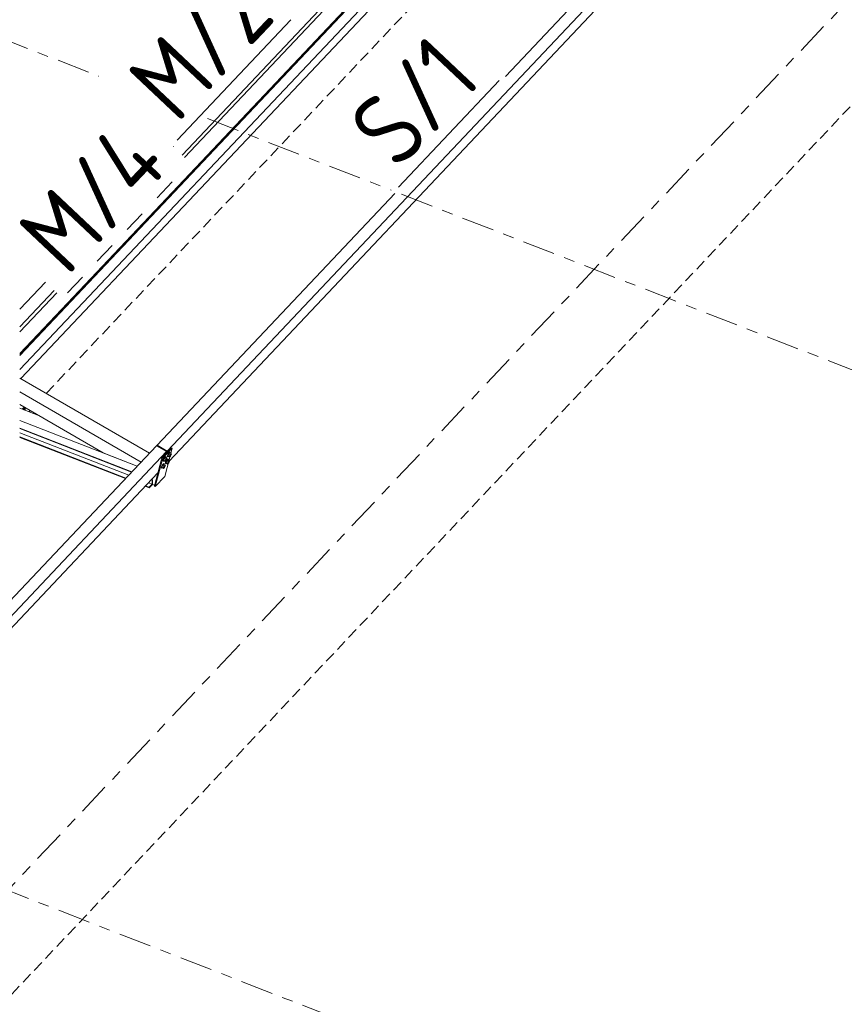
# Model space of a CAD drawing. Header units: millimetres. Extents: x -681 to 506, y -45 to 794.
# Tile 30 of 256: x 65 to 110, y 61 to 116. Entities that reach past the tile are written whole.
import ezdxf

# ---------------------------------------------------------------- set-up
doc = ezdxf.new("R2010")
doc.units = ezdxf.units.MM
doc.header["$LTSCALE"] = 0.6
for name, pattern in [('VERDECKT2', [1.5, 1, -0.5]), ('XKITLINE00', [0]), ('XKITLINE02', [4, 2, -2]), ('XKITLINE03', [6, 3, -1, 1, -1])]:
    doc.linetypes.add(name, pattern=pattern)
for name, color, linetype, lineweight in [('Bolt', 7, 'Continuous', 0), ('Part', 2, 'Continuous', 0), ('PartMark', 3, 'Continuous', 0), ('S-GRID', 1, 'Continuous', 0)]:
    doc.layers.add(name, color=color, linetype=linetype, lineweight=lineweight)
doc.styles.add('ISOCPEUR', font='ISOCPEUR.TTF')

msp = doc.modelspace()

# ---------------------------------------------------------------- linework, layer by layer
at = {"layer": 'Bolt', "color": 3, "linetype": 'XKITLINE00', "lineweight": 0}
for p, q in [((72.664, 91.647), (72.632, 91.622)), ((72.656, 91.609), (72.687, 91.633)), ((72.68, 91.64), (72.664, 91.647)), ((72.673, 91.964), (72.686, 91.978)), ((72.68, 91.64), (72.704, 91.627)), ((72.687, 91.633), (72.704, 91.627)), ((72.704, 91.627), (72.702, 91.605)), ((72.77, 91.703), (72.767, 91.667)), ((72.767, 91.667), (72.791, 91.654)), ((72.791, 91.758), (72.77, 91.703)), ((72.825, 91.818), (72.791, 91.758)), ((72.791, 91.654), (72.793, 91.689)), ((72.807, 91.647), (72.791, 91.654)), ((72.793, 91.689), (72.814, 91.744)), ((72.85, 91.799), (72.803, 91.699)), ((72.803, 91.699), (72.815, 91.663)), ((72.803, 91.699), (72.872, 91.658)), ((72.822, 91.659), (72.807, 91.647)), ((72.814, 91.744), (72.848, 91.804)), ((72.815, 91.663), (72.884, 91.622)), ((72.863, 91.867), (72.825, 91.818)), ((72.848, 91.804), (72.886, 91.853)), ((72.91, 91.862), (72.85, 91.799)), ((72.85, 91.799), (72.92, 91.758)), ((72.894, 91.891), (72.863, 91.867)), ((72.872, 91.658), (72.92, 91.758)), ((72.884, 91.622), (72.872, 91.658)), ((72.944, 91.686), (72.884, 91.622)), ((72.886, 91.853), (72.918, 91.878)), ((72.911, 91.885), (72.894, 91.891)), ((72.91, 91.862), (72.98, 91.822)), ((72.911, 91.885), (72.934, 91.871)), ((72.918, 91.878), (72.934, 91.871)), ((72.92, 91.758), (72.98, 91.822)), ((72.934, 91.871), (72.933, 91.849)), ((72.992, 91.785), (72.944, 91.686)), ((72.98, 91.822), (72.992, 91.785)), ((72.462, 91.136), (72.441, 91.081)), ((72.496, 91.196), (72.462, 91.136)), ((72.464, 91.067), (72.485, 91.122)), ((72.521, 91.177), (72.473, 91.077)), ((72.485, 91.122), (72.519, 91.182)), ((72.534, 91.245), (72.496, 91.196)), ((72.519, 91.182), (72.557, 91.231)), ((72.581, 91.24), (72.521, 91.177)), ((72.521, 91.177), (72.591, 91.136)), ((72.565, 91.269), (72.534, 91.245)), ((72.539, 91.458), (72.537, 91.423)), ((72.537, 91.423), (72.56, 91.409)), ((72.561, 91.513), (72.539, 91.458)), ((72.543, 91.036), (72.591, 91.136)), ((72.557, 91.231), (72.588, 91.256)), ((72.56, 91.409), (72.563, 91.445)), ((72.577, 91.403), (72.56, 91.409)), ((72.595, 91.573), (72.561, 91.513)), ((72.563, 91.445), (72.584, 91.5)), ((72.582, 91.263), (72.565, 91.269)), ((72.62, 91.554), (72.572, 91.455)), ((72.572, 91.455), (72.584, 91.418)), ((72.572, 91.455), (72.642, 91.414)), ((72.591, 91.414), (72.577, 91.403)), ((72.581, 91.24), (72.65, 91.2)), ((72.582, 91.263), (72.605, 91.249)), ((72.584, 91.5), (72.618, 91.56)), ((72.584, 91.418), (72.654, 91.378)), ((72.588, 91.256), (72.605, 91.249)), ((72.591, 91.136), (72.65, 91.2)), ((72.632, 91.622), (72.595, 91.573)), ((72.605, 91.249), (72.603, 91.227)), ((72.663, 91.163), (72.615, 91.064)), ((72.618, 91.56), (72.656, 91.609)), ((72.68, 91.618), (72.62, 91.554)), ((72.62, 91.554), (72.689, 91.514)), ((72.642, 91.414), (72.689, 91.514)), ((72.654, 91.378), (72.642, 91.414)), ((72.65, 91.2), (72.663, 91.163)), ((72.714, 91.441), (72.654, 91.378)), ((72.671, 91.325), (72.669, 91.289)), ((72.669, 91.289), (72.692, 91.276)), ((72.692, 91.38), (72.671, 91.325)), ((72.68, 91.618), (72.749, 91.577)), ((72.689, 91.514), (72.749, 91.577)), ((72.726, 91.44), (72.692, 91.38)), ((72.692, 91.276), (72.694, 91.311)), ((72.709, 91.269), (72.692, 91.276)), ((72.694, 91.311), (72.716, 91.366)), ((72.751, 91.421), (72.704, 91.321)), ((72.704, 91.321), (72.716, 91.285)), ((72.704, 91.321), (72.773, 91.281)), ((72.723, 91.281), (72.709, 91.269)), ((72.761, 91.541), (72.714, 91.441)), ((72.716, 91.366), (72.75, 91.426)), ((72.716, 91.285), (72.786, 91.244)), ((72.764, 91.489), (72.726, 91.44)), ((72.749, 91.577), (72.761, 91.541)), ((72.75, 91.426), (72.787, 91.475)), ((72.811, 91.484), (72.751, 91.421)), ((72.751, 91.421), (72.821, 91.38)), ((72.796, 91.513), (72.764, 91.489)), ((72.773, 91.281), (72.821, 91.38)), ((72.786, 91.244), (72.773, 91.281)), ((72.846, 91.308), (72.786, 91.244)), ((72.787, 91.475), (72.819, 91.5)), ((72.812, 91.507), (72.796, 91.513)), ((72.811, 91.484), (72.881, 91.444)), ((72.812, 91.507), (72.835, 91.493)), ((72.819, 91.5), (72.835, 91.493)), ((72.821, 91.38), (72.881, 91.444)), ((72.835, 91.493), (72.834, 91.471)), ((72.893, 91.408), (72.846, 91.308)), ((72.881, 91.444), (72.893, 91.408)), ((72.441, 91.081), (72.438, 91.045)), ((72.438, 91.045), (72.461, 91.032)), ((72.461, 91.032), (72.464, 91.067)), ((72.478, 91.025), (72.461, 91.032)), ((72.473, 91.077), (72.485, 91.041)), ((72.473, 91.077), (72.543, 91.036)), ((72.492, 91.037), (72.478, 91.025)), ((72.485, 91.041), (72.555, 91)), ((72.555, 91), (72.543, 91.036)), ((72.615, 91.064), (72.555, 91))]:
    msp.add_line(p, q, dxfattribs=at)
at = {"layer": 'Part', "color": 4, "linetype": 'VERDECKT2', "lineweight": 0}
for p, q in [((0.576, -5.348), (385.621, 402.523)), ((66.106, 95.134), (94.566, 125.282)), ((64.901, 94.222), (64.942, 94.266)), ((64.939, 94.267), (64.942, 94.266)), ((64.942, 94.266), (64.942, 94.206)), ((65.152, 94.124), (65.22, 94.196))]:
    msp.add_line(p, q, dxfattribs=at)
at = {"layer": 'Part', "color": 2, "linetype": 'XKITLINE00', "lineweight": 0}
for p, q in [((104.454, 126.446), (91.375, 112.592)), ((105.011, 126.123), (72.761, 91.96)), ((64.657, 97.228), (91.14, 125.282)), ((64.657, 97.245), (91.125, 125.282)), ((91.872, 125.282), (64.657, 96.453)), ((92.388, 125.282), (64.699, 95.951)), ((74.319, 107.561), (91.048, 125.282)), ((72.843, 91.392), (104.529, 124.957)), ((73.584, 108.254), (83.381, 118.632)), ((83.517, 118.503), (73.72, 108.126)), ((73.1, 108.711), (73.112, 108.723)), ((67.282, 100.107), (74.319, 107.561)), ((85.282, 106.138), (72.203, 92.284)), ((64.657, 99.767), (66.064, 101.257)), ((64.657, 98.798), (66.548, 100.801)), ((66.684, 100.672), (64.657, 98.525)), ((64.657, 97.326), (67.282, 100.107)), ((64.657, 95.975), (71.783, 91.838)), ((64.657, 95.219), (71.322, 91.35)), ((64.657, 94.523), (69.247, 91.858)), ((64.783, 94.268), (64.894, 94.385)), ((64.783, 94.268), (64.894, 94.385)), ((64.841, 94.245), (64.942, 94.351)), ((64.939, 94.267), (64.939, 94.348)), ((64.939, 94.335), (64.939, 94.348)), ((64.942, 94.351), (64.942, 94.358)), ((64.657, 94.317), (65.738, 93.895)), ((64.851, 94.241), (64.939, 94.335)), ((64.851, 94.241), (64.939, 94.335)), ((64.868, 94.235), (64.939, 94.309)), ((64.868, 94.235), (64.939, 94.309)), ((64.898, 94.223), (64.939, 94.267)), ((64.898, 94.223), (64.939, 94.267)), ((64.939, 94.335), (64.939, 94.309)), ((64.939, 94.309), (64.939, 94.267)), ((64.657, 93.649), (71.114, 91.13)), ((64.657, 93.223), (70.82, 90.819)), ((64.657, 93.198), (70.803, 90.801)), ((64.657, 92.968), (70.645, 90.633)), ((64.657, 92.743), (70.489, 90.468)), ((64.657, 92.717), (70.471, 90.449)), ((72.175, 92.254), (59.096, 78.399)), ((72.732, 91.93), (72.175, 92.254)), ((72.198, 92.261), (72.203, 92.284)), ((72.727, 91.954), (72.198, 92.261)), ((72.203, 92.284), (72.761, 91.96)), ((72.732, 91.93), (40.482, 57.768)), ((69.247, 91.858), (71.114, 91.13)), ((72.467, 91.595), (72.986, 92.144)), ((73.033, 92.117), (72.514, 91.568)), ((72.564, 92.027), (72.577, 92.041)), ((72.626, 90.561), (73.033, 92.117)), ((72.712, 91.854), (72.732, 91.93)), ((72.722, 91.936), (72.727, 91.954)), ((72.761, 91.96), (72.741, 91.885)), ((72.986, 92.144), (73.033, 92.117)), ((72.06, 90.038), (72.467, 91.595)), ((72.107, 90.011), (72.514, 91.568)), ((72.514, 91.568), (72.467, 91.595)), ((40.564, 57.199), (72.25, 90.764)), ((72.107, 90.011), (72.626, 90.561)), ((72.197, 90.708), (72.232, 90.694)), ((72.197, 90.708), (72.232, 90.694)), ((71.554, 90.027), (71.774, 89.941)), ((71.572, 90.045), (71.774, 89.967)), ((71.728, 90.21), (71.93, 90.132)), ((71.774, 89.967), (71.93, 90.132)), ((71.774, 89.941), (71.947, 90.124)), ((71.886, 90.378), (71.93, 90.361)), ((71.904, 90.397), (71.947, 90.38)), ((71.947, 90.38), (71.93, 90.361)), ((71.93, 90.132), (71.93, 90.361)), ((71.947, 90.124), (71.947, 90.38)), ((71.947, 90.124), (72.07, 90.076)), ((72.06, 90.038), (72.107, 90.011)), ((71.774, 89.941), (71.774, 89.967))]:
    msp.add_line(p, q, dxfattribs=at)
at = {"layer": 'PartMark', "color": 1, "linetype": 'XKITLINE00', "lineweight": 0}
for p, q in [((73.314, 109.083), (79.565, 115.704)), ((85.484, 106.498), (91.028, 112.37))]:
    msp.add_line(p, q, dxfattribs=at)
at = {"layer": 'PartMark', "color": 1, "linetype": 'XKITLINE02', "lineweight": 0}
msp.add_line((67.269, 100.67), (73.756, 107.542), dxfattribs=at)
at = {"layer": 'S-GRID', "color": 1, "linetype": 'XKITLINE03', "lineweight": 0}
for p, q in [((-18.393, -19.483), (404.591, 428.575)), ((46.63, 121.327), (69.007, 112.598)), ((74.982, 110.268), (85.081, 106.329)), ((85.661, 106.102), (124.576, 90.924)), ((53.382, 71.91), (92.296, 56.731))]:
    msp.add_line(p, q, dxfattribs=at)

# ---------------------------------------------------------------- texts
at = {"layer": 'PartMark', "color": 1, "style": 'ISOCPEUR', "width": 0.85}
for s, p in [('M/2', (73.289, 109.931)), ('S/1', (85.46, 107.346)), ('M/4', (67.244, 101.518))]:
    msp.add_text(s, height=4, rotation=46.6502, dxfattribs=at).set_placement(p)

doc.saveas('drawing.dxf')
